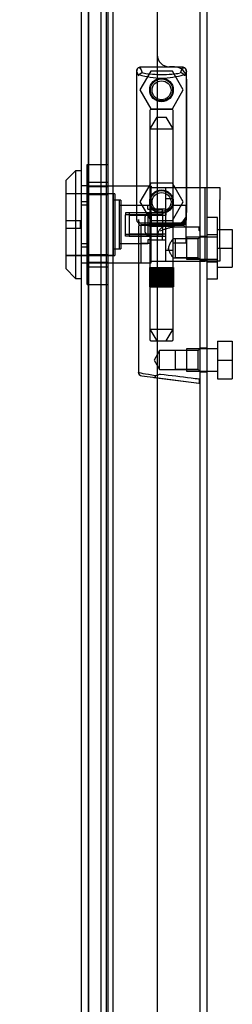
# Model space of a CAD drawing. Header units: inches. Extents: x 1 to 240, y -1 to 159.
# Tile 15 of 20: x 108.27 to 110.44, y 68.94 to 78.99. Entities that reach past the tile are written whole.
import ezdxf
from ezdxf.enums import TextEntityAlignment as Align
from ezdxf.lldxf.tags import DXFTag

# ---------------------------------------------------------------- set-up
doc = ezdxf.new("R2010")
doc.units = ezdxf.units.IN
doc.header["$MEASUREMENT"] = 0
for name, color, linetype in [('COM70220', 7, 'Continuous'), ('COM70701-2', 7, 'Continuous'), ('COM70704-2', 7, 'Continuous'), ('COM70705-9', 7, 'Continuous'), ('Default', 7, 'Continuous'), ('HNG86659-1', 7, 'Continuous'), ('HNG86659-2', 7, 'Continuous'), ('LOK10031', 7, 'Continuous'), ('LOK10031_CAM', 7, 'Continuous'), ('LOK10031_INSERT', 7, 'Continuous'), ('LOK10031_NUT', 7, 'Continuous'), ('LOK10031_SC', 7, 'Continuous'), ('SCS86661', 7, 'Continuous'), ('WAM30017', 7, 'Continuous')]:
    doc.layers.add(name, color=color, linetype=linetype)
doc.styles.add('SEACAD_Times_New_Roman', font='times.ttf')
tags = doc.linetypes.add('HIDDEN2', pattern=[0.1875, 0.125, -0.0625]).pattern_tags.tags
tags[6:7] = [DXFTag(74, 4), DXFTag(75, 0), DXFTag(340, '0'), DXFTag(46, 0.0), DXFTag(50, 0.0), DXFTag(44, 0.0), DXFTag(45, 0.0)]
tags[4:5] = [DXFTag(74, 4), DXFTag(75, 0), DXFTag(340, '0'), DXFTag(46, 0.0), DXFTag(50, 0.0), DXFTag(44, 0.0), DXFTag(45, 0.0)]
doc.dimstyles.new('HAMMOND_(STH_-_240x160)', dxfattribs={"dimtxt": 1, "dimasz": 1.25, "dimexe": 0.5, "dimexo": 0.5, "dimgap": 0.25, "dimtad": 0, "dimtih": 1, "dimtoh": 1, "dimzin": 0, "dimdsep": 46, "dimtxsty": 'SEACAD_Times_New_Roman', "dimblk1": '_SE_FILLED', "dimblk2": '_SE_FILLED', "dimsah": 1, "dimcen": 0.5, "dimadec": 0, "dimazin": 0, "dimtfac": 0.8, "dimtofl": 0, "dimtmove": 0, "dimatfit": 3, "dimfxl": 1, "dimtolj": 1, "dimtzin": 0, "dimarcsym": 0})

# ---------------------------------------------------------------- blocks, each defined once
blk = doc.blocks.new('SE2')
at = {"layer": 'COM70220', "color": 7, "linetype": 'HIDDEN2'}
for p, q in [((108.976, 60.343), (108.976, 93.462)), ((108.977, 60.343), (108.977, 93.462)), ((108.979, 60.343), (108.979, 93.462)), ((109.225, 60.343), (109.225, 93.462))]:
    blk.add_line(p, q, dxfattribs=at)
at = {"layer": 'COM70701-2', "color": 7, "linetype": 'HIDDEN2'}
for p, q in [((110.185, 76.78), (110.113, 76.78)), ((110.113, 76.54), (110.185, 76.54)), ((110.185, 75.638), (110.113, 75.638)), ((110.113, 75.398), (110.185, 75.398))]:
    blk.add_line(p, q, dxfattribs=at)
at = {"layer": 'COM70704-2', "color": 7, "linetype": 'Continuous'}
blk.add_line((110.113, 58.988), (110.113, 94.783), dxfattribs=at)
at = {"layer": 'COM70704-2', "color": 7, "linetype": 'HIDDEN2'}
for p, q in [((110.185, 58.988), (110.185, 94.783)), ((109.158, 59.857), (109.158, 93.918)), ((109.228, 59.857), (109.228, 93.918)), ((109.1, 93.704), (109.1, 60.071)), ((109.172, 93.704), (109.172, 60.071))]:
    blk.add_line(p, q, dxfattribs=at)
at = {"layer": 'COM70705-9', "color": 7, "linetype": 'Continuous'}
for p, q in [((109.675, 94.524), (109.675, 59.28)), ((108.903, 59.63), (108.903, 94.175))]:
    blk.add_line(p, q, dxfattribs=at)
at = {"layer": 'COM70705-9', "color": 7, "linetype": 'HIDDEN2'}
for p, q in [((108.975, 59.63), (108.975, 94.175)), ((109.85, 78.513), (109.8, 78.513)), ((109.975, 78.388), (109.975, 77.024)), ((108.975, 77.298), (108.973, 77.298)), ((108.975, 77.101), (108.903, 77.101)), ((109.8, 76.899), (109.85, 76.899)), ((108.975, 76.704), (108.903, 76.704)), ((108.975, 76.507), (108.973, 76.507))]:
    blk.add_line(p, q, dxfattribs=at)
for centre in [(109.719, 78.277), (109.719, 77.135)]:
    blk.add_circle(centre, 0.12, dxfattribs=at)
for centre, start, end in [((109.8, 78.638), 180, 270), ((109.85, 78.388), 0, 90), ((109.85, 77.024), 270, 0), ((109.8, 76.774), 90, 180)]:
    blk.add_arc(centre, 0.125, start, end, dxfattribs=at)
at = {"layer": 'HNG86659-1', "color": 7, "linetype": 'HIDDEN2'}
for p, q in [((109.464, 78.47), (109.464, 76.955)), ((109.464, 78.469), (109.483, 78.42)), ((109.935, 78.508), (109.501, 78.508)), ((109.525, 78.453), (109.503, 78.508)), ((109.526, 78.451), (109.503, 78.508)), ((109.526, 78.451), (109.525, 78.453)), ((109.913, 78.453), (109.935, 78.508)), ((109.913, 78.451), (109.935, 78.508)), ((109.913, 78.451), (109.913, 78.453)), ((109.974, 78.469), (109.955, 78.42)), ((109.975, 76.955), (109.975, 78.47)), ((109.599, 78.065), (109.599, 76.907)), ((109.827, 78.077), (109.611, 78.077)), ((109.839, 76.907), (109.839, 78.065)), ((109.483, 76.95), (109.483, 76.915)), ((109.955, 76.915), (109.955, 76.95)), ((109.483, 76.876), (109.483, 75.395)), ((109.935, 76.915), (109.503, 76.915)), ((109.503, 76.895), (109.936, 76.895)), ((109.936, 76.895), (109.503, 76.895)), ((109.599, 76.907), (109.587, 76.895)), ((109.587, 76.895), (109.599, 76.884)), ((109.839, 76.907), (109.599, 76.907)), ((109.599, 76.884), (109.839, 76.884)), ((109.599, 76.884), (109.599, 75.726)), ((109.851, 76.895), (109.839, 76.907)), ((109.839, 76.884), (109.851, 76.895)), ((109.839, 76.755), (109.839, 76.884)), ((110.101, 76.876), (109.84, 76.876)), ((109.859, 76.756), (109.839, 76.756)), ((110.092, 76.756), (109.859, 76.756)), ((110.092, 76.756), (109.859, 76.756)), ((109.859, 76.756), (109.859, 76.562)), ((110.113, 76.777), (110.092, 76.756)), ((110.092, 76.562), (110.092, 76.756)), ((109.839, 75.726), (109.839, 76.563)), ((109.839, 76.562), (109.859, 76.562)), ((109.859, 76.562), (110.092, 76.562)), ((110.092, 76.562), (109.859, 76.562)), ((110.092, 76.562), (110.113, 76.541)), ((109.611, 75.714), (109.827, 75.714)), ((110.113, 75.636), (110.092, 75.614)), ((109.7, 75.614), (109.644, 75.518)), ((109.7, 75.421), (109.7, 75.614)), ((109.859, 75.614), (109.7, 75.614)), ((110.092, 75.614), (109.859, 75.614)), ((110.092, 75.614), (109.859, 75.614)), ((109.859, 75.614), (109.859, 75.421)), ((110.092, 75.421), (110.092, 75.614)), ((109.644, 75.518), (109.7, 75.421)), ((109.517, 75.356), (109.659, 75.338)), ((109.642, 75.34), (109.659, 75.338)), ((109.642, 75.34), (110.102, 75.283)), ((109.659, 75.338), (110.1, 75.283)), ((109.7, 75.421), (109.859, 75.421)), ((109.859, 75.421), (110.092, 75.421)), ((110.092, 75.421), (109.859, 75.421)), ((110.092, 75.421), (110.113, 75.399))]:
    blk.add_line(p, q, dxfattribs=at)
for centre, radius in [((109.719, 78.273), 0.118), ((109.719, 78.273), 0.0968), ((109.719, 78.273), 0.0968), ((109.719, 77.132), 0.118), ((109.719, 77.132), 0.0968), ((109.719, 77.132), 0.0968)]:
    blk.add_circle(centre, radius, dxfattribs=at)
for centre, radius, start, end in [((109.507, 78.47), 0.0432, 170.3107, 181.0665), ((109.503, 78.469), 0.0392, 106.467, 168.78), ((109.403, 77.773), 0.706, 84.0827, 84.9945), ((109.502, 78.459), 0.0491, 88.6161, 102.0318), ((109.917, 78.568), 0.429, 188.1861, 189.6334), ((109.936, 78.459), 0.0491, 77.9682, 91.3839), ((109.522, 78.568), 0.429, 350.3666, 351.8139), ((109.935, 78.469), 0.0392, 11.22, 73.533), ((110.036, 77.773), 0.706, 95.0056, 95.9172), ((109.931, 78.47), 0.0432, 358.9335, 9.6893), ((109.508, 78.414), 0.0255, 130.6693, 167.2932), ((109.741, 79.242), 0.846, 252.8757, 268.5407), ((109.699, 79.235), 0.839, 271.3912, 287.1924), ((109.93, 78.414), 0.0255, 12.7068, 49.3307), ((109.611, 78.065), 0.0118, 90, 180), ((109.827, 78.065), 0.0118, 0, 90), ((109.503, 76.953), 0.039, 178.4395, 188.4336), ((109.402, 77.656), 0.711, 274.9928, 275.9147), ((109.503, 76.955), 0.0395, 190.0421, 269.2684), ((109.517, 76.949), 0.0339, 170.6161, 269.1461), ((109.922, 76.949), 0.0339, 270.8567, 9.3811), ((109.935, 76.955), 0.0395, 270.7315, 349.9579), ((110.036, 77.656), 0.711, 264.0854, 265.0071), ((109.935, 76.953), 0.039, 351.5664, 1.5605), ((109.503, 76.915), 0.0197, 180, 270), ((109.503, 76.876), 0.0197, 90, 180), ((109.503, 76.957), 0.0417, 269.1335, 269.9996), ((109.935, 76.957), 0.0417, 270.0004, 270.8665), ((109.936, 76.915), 0.0197, 270, 360), ((109.936, 76.876), 0.0197, 0, 90), ((110.101, 76.864), 0.0118, 88.3734, 89.9992), ((110.101, 76.864), 0.0118, 0, 88.3726), ((108.902, 77.496), 1.368, 331.1816, 331.5055), ((109.611, 75.726), 0.0118, 180, 270), ((109.827, 75.726), 0.0118, 270, 0), ((109.522, 75.395), 0.0394, 179.9447, 262.875), ((110.101, 75.295), 0.0118, 262.875, 274.4046), ((110.068, 75.299), 0.0401, 21.8367, 34.9857), ((110.101, 75.295), 0.0118, 274.3868, 294.9231), ((109.45, 75.273), 0.656, 0.9731, 3.5902), ((110.101, 75.295), 0.0118, 294.9228, 360)]:
    blk.add_arc(centre, radius, start, end, dxfattribs=at)
for centre, major_axis, ratio, start_param, end_param in [((109.503, 78.496), (0, -0.0118), 0.049276, 3.017238, 3.218468), ((109.719, 78.46), (-0.203, 0), 0.124034, 0.384899, 2.682307), ((109.935, 78.496), (0, -0.0118), 0.049276, 3.064718, 3.265947)]:
    blk.add_ellipse(centre, major_axis=major_axis, ratio=ratio, start_param=start_param, end_param=end_param, dxfattribs=at)
for points, knots in [([(109.492, 78.433), (109.494, 78.437), (109.496, 78.44), (109.502, 78.445), (109.505, 78.447), (109.511, 78.449), (109.512, 78.45), (109.516, 78.451), (109.518, 78.451), (109.521, 78.451), (109.522, 78.451), (109.524, 78.451), (109.525, 78.451), (109.526, 78.451)], [0, 0, 0, 0, 0.25, 0.25, 0.5, 0.5, 0.625, 0.625, 0.75, 0.75, 0.875, 0.875, 1, 1, 1, 1]), ([(109.947, 78.433), (109.945, 78.437), (109.942, 78.44), (109.936, 78.445), (109.933, 78.447), (109.928, 78.449), (109.926, 78.45), (109.922, 78.451), (109.92, 78.451), (109.917, 78.451), (109.916, 78.451), (109.914, 78.451), (109.913, 78.451), (109.913, 78.451)], [0, 0, 0, 0, 0.25, 0.25, 0.5, 0.5, 0.625, 0.625, 0.75, 0.75, 0.875, 0.875, 1, 1, 1, 1]), ([(109.708, 76.836), (109.713, 76.839), (109.719, 76.841), (109.73, 76.845), (109.735, 76.848), (109.752, 76.854), (109.763, 76.858), (109.786, 76.866), (109.797, 76.869), (109.819, 76.874), (109.83, 76.876), (109.84, 76.876)], [0, 0, 0, 0, 0.125, 0.125, 0.25, 0.25, 0.5, 0.5, 0.75, 0.75, 1, 1, 1, 1]), ([(110.104, 76.843), (110.104, 76.852), (110.104, 76.861), (110.104, 76.869), (110.103, 76.872), (110.103, 76.874), (110.103, 76.875), (110.102, 76.875), (110.102, 76.875), (110.102, 76.876), (110.102, 76.876), (110.102, 76.876), (110.102, 76.876), (110.101, 76.876)], [0, 0, 0, 0, 0.5, 0.5, 0.75, 0.75, 0.875, 0.875, 0.9375, 0.9375, 0.96875, 0.96875, 1, 1, 1, 1]), ([(110.104, 76.843), (110.107, 76.843), (110.109, 76.843), (110.112, 76.843), (110.113, 76.842), (110.113, 76.842)], [0, 0, 0, 0, 0.5, 0.5, 1, 1, 1, 1]), ([(109.839, 76.756), (109.839, 76.756), (109.829, 76.744), (109.812, 76.719), (109.805, 76.709), (109.794, 76.686), (109.79, 76.673), (109.79, 76.646), (109.794, 76.633), (109.805, 76.61), (109.811, 76.6), (109.823, 76.583), (109.829, 76.576), (109.837, 76.565), (109.839, 76.562), (109.839, 76.562), (109.839, 76.562), (109.839, 76.562)], [0.2503152, 0.2503152, 0.2503152, 0.2503152, 0.375, 0.375, 0.4375, 0.4375, 0.5, 0.5, 0.5625, 0.5625, 0.625, 0.625, 0.6875, 0.6875, 0.75, 0.75, 0.7505722, 0.7505722, 0.7505722, 0.7505722]), ([(109.656, 75.358), (109.607, 75.365), (109.563, 75.372), (109.5, 75.385), (109.483, 75.391), (109.483, 75.395)], [0, 0, 0, 0, 0.5, 0.5, 1, 1, 1, 1]), ([(109.656, 75.358), (109.656, 75.354), (109.656, 75.351), (109.656, 75.346), (109.656, 75.344), (109.655, 75.342), (109.655, 75.341), (109.654, 75.34), (109.653, 75.34), (109.651, 75.339), (109.65, 75.34), (109.646, 75.34), (109.644, 75.34), (109.642, 75.34)], [0, 0, 0, 0, 0.25, 0.25, 0.5, 0.5, 0.625, 0.625, 0.75, 0.75, 0.875, 0.875, 1, 1, 1, 1]), ([(109.708, 75.371), (109.707, 75.371), (109.706, 75.371), (109.705, 75.371), (109.705, 75.371), (109.703, 75.37), (109.702, 75.37), (109.699, 75.369), (109.697, 75.369), (109.69, 75.367), (109.686, 75.366), (109.673, 75.362), (109.665, 75.36), (109.656, 75.358)], [0, 0, 0, 0, 0.03125, 0.03125, 0.0625, 0.0625, 0.125, 0.125, 0.25, 0.25, 0.5, 0.5, 1, 1, 1, 1]), ([(110.101, 75.322), (110.074, 75.325), (110.048, 75.328), (110.022, 75.332), (109.918, 75.345), (109.813, 75.358), (109.708, 75.371)], [0, 0, 0, 0, 0.198595, 0.198595, 0.198595, 1, 1, 1, 1]), ([(110.105, 75.314), (110.107, 75.314), (110.109, 75.314), (110.112, 75.314), (110.113, 75.315), (110.113, 75.315)], [0, 0, 0, 0, 0.5, 0.5, 1, 1, 1, 1])]:
    blk.add_open_spline(points, degree=3, knots=knots, dxfattribs=at)
blk.add_open_spline([(109.791, 76.648), (109.791, 76.652), (109.79, 76.655), (109.79, 76.659)], degree=3, dxfattribs=at)
at = {"layer": 'HNG86659-2', "color": 7, "linetype": 'HIDDEN2'}
for p, q in [((109.67, 77.998), (109.601, 77.88)), ((109.67, 77.998), (109.768, 77.998)), ((109.837, 77.88), (109.768, 77.998)), ((109.601, 77.88), (109.837, 77.88)), ((109.601, 77.88), (109.601, 76.462)), ((109.837, 76.462), (109.837, 77.88)), ((109.596, 76.462), (109.596, 76.266)), ((109.596, 76.462), (109.6, 76.462)), ((109.596, 76.462), (109.596, 76.266)), ((109.598, 76.462), (109.598, 76.266)), ((109.6, 76.462), (109.605, 76.462)), ((109.6, 76.462), (109.6, 76.266)), ((109.602, 76.462), (109.602, 76.266)), ((109.605, 76.462), (109.623, 76.462)), ((109.605, 76.462), (109.605, 76.266)), ((109.607, 76.462), (109.607, 76.266)), ((109.609, 76.462), (109.609, 76.266)), ((109.617, 76.462), (109.617, 76.266)), ((109.617, 76.462), (109.617, 76.266)), ((109.623, 76.462), (109.631, 76.462)), ((109.623, 76.462), (109.623, 76.266)), ((109.631, 76.462), (109.633, 76.462)), ((109.631, 76.462), (109.631, 76.266)), ((109.633, 76.462), (109.662, 76.462)), ((109.633, 76.462), (109.633, 76.266)), ((109.641, 76.462), (109.641, 76.266)), ((109.65, 76.462), (109.65, 76.266)), ((109.654, 76.462), (109.654, 76.266)), ((109.662, 76.462), (109.671, 76.462)), ((109.662, 76.462), (109.662, 76.266)), ((109.671, 76.462), (109.676, 76.462)), ((109.671, 76.462), (109.671, 76.266)), ((109.676, 76.462), (109.711, 76.462)), ((109.676, 76.462), (109.676, 76.266)), ((109.687, 76.462), (109.687, 76.266)), ((109.695, 76.462), (109.695, 76.266)), ((109.701, 76.462), (109.701, 76.266)), ((109.711, 76.462), (109.719, 76.462)), ((109.711, 76.462), (109.711, 76.266)), ((109.719, 76.462), (109.727, 76.462)), ((109.719, 76.462), (109.719, 76.266)), ((109.727, 76.462), (109.762, 76.462)), ((109.727, 76.462), (109.727, 76.266)), ((109.737, 76.462), (109.737, 76.266)), ((109.744, 76.462), (109.744, 76.266)), ((109.752, 76.462), (109.752, 76.266)), ((109.762, 76.462), (109.767, 76.462)), ((109.762, 76.462), (109.762, 76.266)), ((109.767, 76.462), (109.776, 76.462)), ((109.767, 76.462), (109.767, 76.266)), ((109.776, 76.462), (109.805, 76.462)), ((109.776, 76.462), (109.776, 76.266)), ((109.785, 76.462), (109.785, 76.266)), ((109.789, 76.462), (109.789, 76.266)), ((109.798, 76.462), (109.798, 76.266)), ((109.805, 76.462), (109.807, 76.462)), ((109.805, 76.462), (109.805, 76.266)), ((109.807, 76.462), (109.815, 76.462)), ((109.807, 76.462), (109.807, 76.266)), ((109.815, 76.462), (109.834, 76.462)), ((109.815, 76.462), (109.815, 76.266)), ((109.822, 76.462), (109.822, 76.266)), ((109.822, 76.462), (109.822, 76.266)), ((109.829, 76.462), (109.829, 76.266)), ((109.831, 76.462), (109.831, 76.266)), ((109.834, 76.462), (109.838, 76.462)), ((109.834, 76.462), (109.834, 76.266)), ((109.837, 76.462), (109.837, 76.266)), ((109.838, 76.462), (109.842, 76.462)), ((109.838, 76.462), (109.838, 76.266)), ((109.841, 76.462), (109.841, 76.266)), ((109.842, 76.462), (109.842, 76.266)), ((109.842, 76.266), (109.842, 76.462)), ((109.596, 76.266), (109.6, 76.266)), ((109.6, 76.266), (109.605, 76.266)), ((109.601, 76.266), (109.601, 75.832)), ((109.605, 76.266), (109.623, 76.266)), ((109.623, 76.266), (109.631, 76.266)), ((109.631, 76.266), (109.633, 76.266)), ((109.633, 76.266), (109.662, 76.266)), ((109.662, 76.266), (109.671, 76.266)), ((109.671, 76.266), (109.676, 76.266)), ((109.676, 76.266), (109.711, 76.266)), ((109.711, 76.266), (109.719, 76.266)), ((109.719, 76.266), (109.727, 76.266)), ((109.727, 76.266), (109.762, 76.266)), ((109.762, 76.266), (109.767, 76.266)), ((109.767, 76.266), (109.776, 76.266)), ((109.776, 76.266), (109.805, 76.266)), ((109.805, 76.266), (109.807, 76.266)), ((109.807, 76.266), (109.815, 76.266)), ((109.815, 76.266), (109.834, 76.266)), ((109.834, 76.266), (109.838, 76.266)), ((109.837, 75.832), (109.837, 76.266)), ((109.838, 76.266), (109.842, 76.266)), ((109.601, 75.832), (109.837, 75.832)), ((109.601, 75.832), (109.67, 75.714)), ((109.768, 75.714), (109.837, 75.832))]:
    blk.add_line(p, q, dxfattribs=at)
at = {"layer": 'LOK10031', "color": 7, "linetype": 'Continuous'}
for p, q in [((108.843, 77.452), (108.743, 77.352)), ((108.843, 77.452), (108.843, 76.352)), ((108.903, 77.452), (108.843, 77.452)), ((108.743, 77.352), (108.743, 76.452)), ((108.743, 76.452), (108.843, 76.352)), ((108.843, 76.352), (108.903, 76.352))]:
    blk.add_line(p, q, dxfattribs=at)
at = {"layer": 'LOK10031', "color": 7, "linetype": 'HIDDEN2'}
for p, q in [((108.973, 77.298), (108.903, 77.298)), ((108.973, 77.298), (108.973, 77.133)), ((109.613, 77.295), (108.973, 77.295)), ((109.613, 77.295), (109.613, 77.279)), ((109.243, 77.217), (108.743, 77.217)), ((109.243, 77.217), (109.243, 76.587)), ((109.303, 77.152), (109.243, 77.152)), ((109.303, 77.152), (109.303, 76.652)), ((108.973, 77.133), (108.903, 77.133)), ((108.973, 77.133), (108.973, 76.671)), ((109.613, 77.096), (109.303, 77.096)), ((109.613, 77.023), (109.613, 76.902)), ((109.513, 76.51), (109.513, 76.902)), ((109.513, 76.902), (109.613, 76.902)), ((108.973, 76.671), (108.903, 76.671)), ((108.973, 76.671), (108.973, 76.507)), ((109.243, 76.652), (109.303, 76.652)), ((109.303, 76.709), (109.513, 76.709)), ((109.613, 76.709), (109.513, 76.709)), ((108.743, 76.587), (109.243, 76.587)), ((108.973, 76.507), (108.903, 76.507)), ((108.973, 76.51), (109.513, 76.51)), ((109.513, 76.51), (109.613, 76.51)), ((109.613, 76.51), (109.613, 76.529))]:
    blk.add_line(p, q, dxfattribs=at)
at = {"layer": 'LOK10031_CAM', "color": 7, "linetype": 'HIDDEN2'}
for p, q in [((109.613, 77.279), (109.8, 77.279)), ((109.613, 77.023), (109.613, 77.279)), ((109.763, 76.529), (109.763, 77.279)), ((109.8, 77.279), (110.069, 77.279)), ((110.069, 77.279), (110.163, 77.279)), ((110.163, 77.279), (110.313, 77.279)), ((110.163, 77.154), (110.163, 77.279)), ((110.313, 77.279), (110.313, 77.154)), ((110.163, 76.654), (110.163, 77.154)), ((110.313, 76.654), (110.313, 77.154)), ((109.613, 77.061), (109.763, 77.061)), ((109.553, 76.824), (109.553, 76.984)), ((109.583, 77.014), (109.613, 77.014)), ((109.613, 76.529), (109.613, 76.902)), ((109.583, 76.794), (109.613, 76.794)), ((109.613, 76.746), (109.763, 76.746)), ((110.163, 76.529), (110.163, 76.654)), ((110.313, 76.654), (110.313, 76.529)), ((109.613, 76.529), (109.8, 76.529)), ((109.8, 76.529), (110.069, 76.529)), ((110.069, 76.529), (110.163, 76.529)), ((110.313, 76.529), (110.163, 76.529))]:
    blk.add_line(p, q, dxfattribs=at)
for centre, start, end in [((109.583, 76.984), 90, 180), ((109.583, 76.824), 180, 270)]:
    blk.add_arc(centre, 0.03, start, end, dxfattribs=at)
at = {"layer": 'LOK10031_INSERT', "color": 7, "linetype": 'HIDDEN2'}
for p, q in [((109.228, 77.215), (108.743, 77.215)), ((109.228, 77.215), (109.228, 76.59)), ((109.288, 77.152), (109.228, 77.152)), ((109.288, 77.152), (109.288, 76.652)), ((109.578, 77.096), (109.288, 77.096)), ((109.578, 77.058), (109.578, 77.096)), ((109.578, 77.058), (109.728, 77.058)), ((109.728, 77.017), (109.728, 77.058)), ((108.743, 76.942), (108.893, 76.942)), ((108.893, 76.862), (108.893, 76.942)), ((109.728, 77.02), (109.353, 77.02)), ((109.353, 77.02), (109.353, 77.001)), ((109.353, 76.804), (109.353, 77.001)), ((109.728, 77.001), (109.353, 77.001)), ((109.578, 77.017), (109.578, 76.788)), ((109.728, 77.017), (109.578, 77.017)), ((109.728, 77.017), (109.728, 76.788)), ((108.893, 76.862), (108.743, 76.862)), ((109.353, 76.804), (109.728, 76.804)), ((109.353, 76.784), (109.353, 76.804)), ((109.728, 76.784), (109.353, 76.784)), ((109.578, 76.788), (109.728, 76.788)), ((109.578, 76.746), (109.578, 76.709)), ((109.613, 76.746), (109.578, 76.746)), ((109.728, 76.746), (109.728, 76.788)), ((109.228, 76.652), (109.288, 76.652)), ((109.288, 76.709), (109.578, 76.709)), ((108.743, 76.59), (109.228, 76.59))]:
    blk.add_line(p, q, dxfattribs=at)
at = {"layer": 'LOK10031_NUT', "color": 7, "linetype": 'HIDDEN2'}
for p, q in [((108.96, 77.208), (108.96, 77.514)), ((108.96, 77.514), (109.175, 77.514)), ((109.175, 77.208), (109.175, 77.514)), ((108.96, 77.335), (109.175, 77.335)), ((109.175, 77.286), (108.96, 77.286)), ((108.96, 76.596), (108.96, 77.208)), ((108.96, 77.208), (109.175, 77.208)), ((109.175, 76.596), (109.175, 77.208)), ((108.96, 76.29), (108.96, 76.596)), ((108.96, 76.596), (109.175, 76.596)), ((109.175, 76.29), (109.175, 76.596)), ((108.96, 76.518), (109.175, 76.518)), ((108.96, 76.469), (109.175, 76.469)), ((108.96, 76.29), (109.175, 76.29))]:
    blk.add_line(p, q, dxfattribs=at)
at = {"layer": 'LOK10031_SC', "color": 7, "linetype": 'HIDDEN2'}
for p, q in [((109.833, 77.165), (109.763, 77.165)), ((109.833, 77.165), (109.833, 76.64)), ((109.97, 77.095), (109.833, 77.095)), ((109.97, 76.902), (109.97, 77.095)), ((109.388, 77.02), (109.388, 76.784)), ((109.763, 77.02), (109.388, 77.02)), ((109.388, 76.996), (109.763, 76.996)), ((109.763, 77.02), (109.763, 76.996)), ((109.97, 76.902), (109.833, 76.902)), ((109.97, 76.71), (109.97, 76.902)), ((109.388, 76.808), (109.763, 76.808)), ((109.388, 76.784), (109.763, 76.784)), ((109.763, 76.784), (109.763, 76.808)), ((109.763, 76.64), (109.833, 76.64)), ((109.97, 76.71), (109.833, 76.71))]:
    blk.add_line(p, q, dxfattribs=at)
at = {"layer": 'SCS86661', "color": 7, "linetype": 'HIDDEN2'}
for p, q in [((109.609, 78.468), (109.498, 78.277)), ((109.83, 78.468), (109.609, 78.468)), ((109.94, 78.277), (109.83, 78.468)), ((109.498, 78.277), (109.609, 78.085)), ((109.83, 78.085), (109.94, 78.277)), ((109.609, 78.085), (109.83, 78.085)), ((109.609, 77.326), (109.498, 77.135)), ((109.83, 77.326), (109.609, 77.326)), ((109.94, 77.135), (109.83, 77.326)), ((109.498, 77.135), (109.609, 76.943)), ((109.83, 76.943), (109.94, 77.135)), ((109.609, 76.943), (109.83, 76.943)), ((110.29, 76.851), (110.44, 76.851)), ((110.44, 76.851), (110.44, 76.66)), ((109.975, 76.773), (109.975, 76.547)), ((110.29, 76.773), (109.975, 76.773)), ((110.29, 76.66), (110.44, 76.66)), ((110.44, 76.66), (110.44, 76.468)), ((109.975, 76.547), (110.29, 76.547)), ((110.29, 76.468), (110.44, 76.468)), ((109.975, 75.631), (109.975, 75.405)), ((110.29, 75.631), (109.975, 75.631)), ((110.29, 75.709), (110.29, 75.518)), ((110.29, 75.709), (110.44, 75.709)), ((110.44, 75.709), (110.44, 75.518)), ((110.29, 75.518), (110.29, 75.326)), ((110.29, 75.518), (110.44, 75.518)), ((110.44, 75.518), (110.44, 75.326)), ((109.975, 75.405), (110.29, 75.405)), ((110.29, 75.326), (110.44, 75.326))]:
    blk.add_line(p, q, dxfattribs=at)
for centre in [(109.719, 78.277), (109.719, 77.135)]:
    blk.add_circle(centre, 0.113, dxfattribs=at)
at = {"layer": 'WAM30017', "color": 7, "linetype": 'HIDDEN2'}
for p, q in [((110.29, 76.972), (110.185, 76.972)), ((110.29, 76.347), (110.29, 76.972)), ((110.29, 76.797), (110.185, 76.797)), ((110.185, 76.522), (110.29, 76.522)), ((110.185, 76.347), (110.29, 76.347))]:
    blk.add_line(p, q, dxfattribs=at)
blk = doc.blocks.new('DMBLK697')
at = {"layer": 'Default', "linetype": 'Continuous', "transparency": 16777216}
for points in [[(103.644, 92.416), (104.061, 92.416), (103.853, 93.666)], [(103.644, 61.348), (103.853, 60.098), (104.061, 61.348)]]:
    blk.add_hatch(color=7, dxfattribs=at).paths.add_polyline_path(points)
at = {"layer": 'Default', "color": 7, "linetype": 'Continuous', "transparency": 16777216}
for p, q in [((108.623, 93.666), (103.353, 93.666)), ((103.853, 93.666), (103.853, 75.912)), ((103.853, 71.212), (103.853, 60.098)), ((108.607, 60.098), (103.353, 60.098))]:
    blk.add_line(p, q, dxfattribs=at)
at = {"layer": 'Default', "color": 7, "linetype": 'Continuous', "transparency": 16777216, "style": 'SEACAD_Times_New_Roman'}
for s, p in [('33.57', (102.146, 75.562)), ('DOOR ', (101.566, 74.062)), ('OPENING', (100.606, 72.562))]:
    blk.add_text(s, height=1, dxfattribs=at).set_placement(p, align=Align.TOP_LEFT)
blk = doc.blocks.new('_SE_FILLED')
at = {"color": 0}
blk.add_line((0, 0), (-1, 0), dxfattribs=at)
blk.add_solid([(0, 0), (-1, -0.1665), (-1, 0.1665), (0, 0)], dxfattribs=at)

msp = doc.modelspace()

# ---------------------------------------------------------------- block references
at = {"layer": 'Default'}
msp.add_blockref('SE2', (0, 0), dxfattribs=at)

# ---------------------------------------------------------------- dimensions: what is measured, and where the dimension line sits
at = {"layer": 'Default', "color": 7, "linetype": 'Continuous'}
dim = msp.add_linear_dim(base=(103.853, 93.666), p1=(109.123, 93.666), p2=(109.107, 60.098), angle=269.973, text='\\A1;<>\\PDOOR \\XOPENING', dimstyle='HAMMOND_(STH_-_240x160)', dxfattribs=at)
dim.commit()
dim.dimension.update_dxf_attribs({"geometry": 'DMBLK697', "text_midpoint": (103.853, 75.062), "dimtype": 161})

doc.saveas('drawing.dxf')
